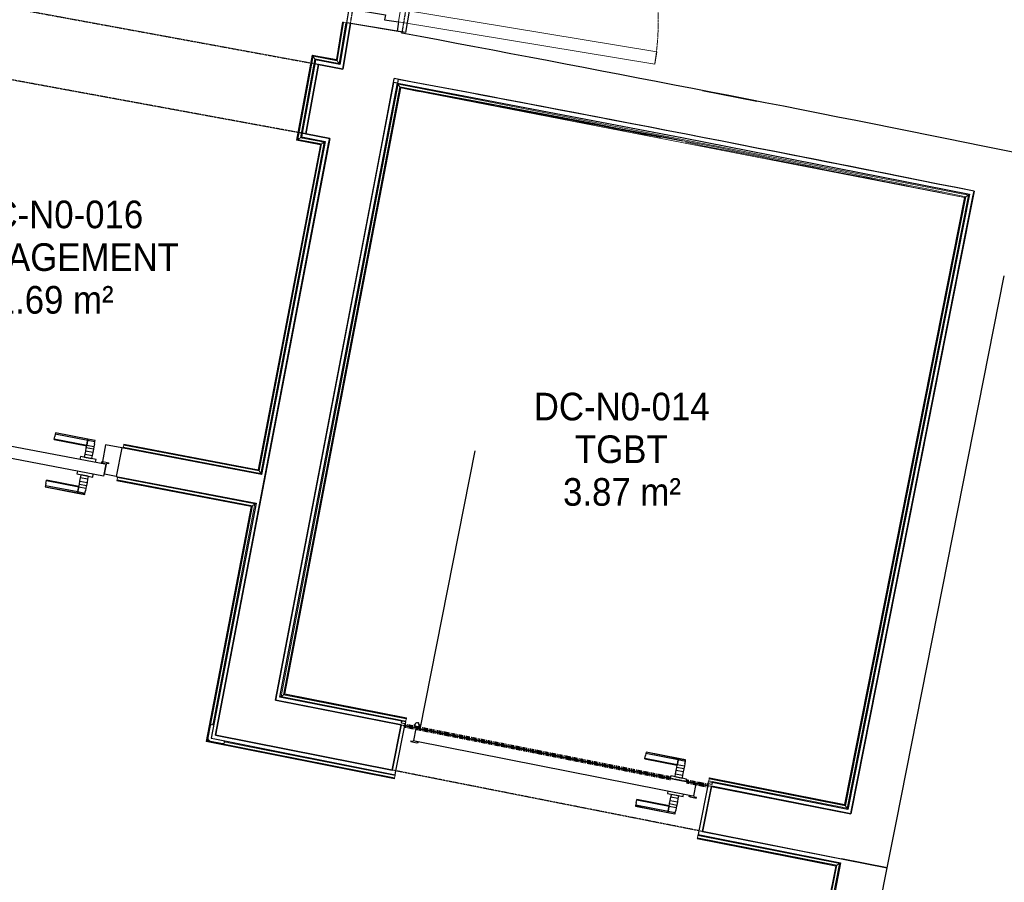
# Model space of a CAD drawing. Header units: millimetres. Extents: x 1293 to 60335, y -36590 to 4541.
# Tile 57 of 65: x 40533 to 43738, y -27469 to -24662. Entities that reach past the tile are written whole.
import ezdxf

# ---------------------------------------------------------------- set-up
doc = ezdxf.new("R2010")
doc.units = ezdxf.units.MM
doc.linetypes.add('Tiret', pattern=[2.5, 1.25, -1.25])
doc.linetypes.add('Tiret_2_', pattern=[2.5, 1.25, -1.25])
doc.layers.add('A-AREA', color=4, linetype='Tiret', lineweight=100, true_color=0x00ffff)
doc.layers.add('A-DOOR-HDLN', color=5, linetype='Tiret', lineweight=25, true_color=0x0000ff)
for name, color, linetype, lineweight in [('A-AREA-IDEN', 7, 'Continuous', 30), ('A-DOOR', 7, 'Continuous', 25), ('A-FLOR-HRAL', 7, 'Continuous', 18), ('BATIEMENT', 7, 'Continuous', 18), ('BATIMENT', 7, 'Continuous', 25), ('ELEMENTS DETAILS', 7, 'Continuous', 18), ('EQP SPE', 7, 'Continuous', 18), ('SOLS', 7, 'Continuous', 25)]:
    doc.layers.add(name, color=color, linetype=linetype, lineweight=lineweight)
doc.styles.add('Arial_1', font='arial.ttf', dxfattribs={"width": 0.9, "height": 90})

# ---------------------------------------------------------------- blocks, each defined once
blk = doc.blocks.new('PRT_SIMPLE_HUI_58x68x48 - PRT_BOIS_1V_930x2040x40-V4-2021_015_1111_DCE_1_50_N0 FINI_CVC_PAC')
at = {"layer": 'ELEMENTS DETAILS', "lineweight": 25}
h = blk.add_hatch(color=256, dxfattribs=at)
h.paths.add_polyline_path([(-500.5, 14.5), (-500.3, 13.2), (-495.7, 13.1), (-485.1, 11.7), (-483.8, 9.7), (-483.8, 12.8), (-496.3, 14.5)])
h.paths.add_polyline_path([(-508.5, 11.5), (-508.5, 8), (-488.5, 8), (-483.8, 9.7), (-485.1, 10.6), (-488.7, 9.3), (-505.2, 9.6), (-505.2, 10.2), (-502, 10.2), (-502, 11.5), (-507.6, 11.5)])
h = blk.add_hatch(color=256, dxfattribs=at)
h.paths.add_polyline_path([(413.8, 12.8), (414.3, 10.5), (415.1, 11.7), (426.2, 13.2), (430.5, 13.2), (430.5, 14.5), (425.8, 14.5), (414.9, 12.9)])
h.paths.add_polyline_path([(415.1, 10.6), (413.8, 9.7), (419, 8), (438.5, 8), (438.5, 11.5), (432, 11.5), (432.2, 10.2), (435.2, 10.2), (435.2, 9.3), (418.2, 9.5), (415.3, 10.5)])
at = {"layer": 'A-DOOR'}
for p, q in [((417, 54.5), (417, 977.5)), ((-499.5, 54.5), (430.5, 54.5)), ((-499.5, 14.5), (-499.5, 54.5)), ((430.5, 54.5), (430.5, 14.5)), ((426, 14.5), (-496, 14.5))]:
    blk.add_line(p, q, dxfattribs=at)
at = {"layer": 'BATIMENT'}
for p, q in [((-427.1, 124), (-450.6, 124)), ((-450.6, 124), (-450.6, 123.5)), ((-450.6, 123.5), (-450.6, 119.4)), ((-427.1, 123.5), (-450.6, 123.5)), ((-450.6, 119.4), (-450.6, 112.3)), ((-427.1, 119.4), (-450.6, 119.4)), ((-450.6, 103), (-450.6, 112.3)), ((-450.6, 94.6), (-450.6, 103)), ((-427.1, 103), (-450.6, 103)), ((-319.6, 124), (-427.1, 124)), ((-427.1, 124), (-427.1, 123.5)), ((-427.1, 123.5), (-427.1, 124)), ((-427.1, 123.5), (-427.1, 119.4)), ((-319.6, 123.5), (-427.1, 123.5)), ((-427.1, 119.4), (-427.1, 123.5)), ((-427.1, 119.4), (-427.1, 112.3)), ((-319.6, 119.4), (-427.1, 119.4)), ((-427.1, 112.3), (-427.1, 119.4)), ((-427.1, 103), (-427.1, 112.3)), ((-427.1, 112.3), (-427.1, 103)), ((-427.1, 101.8), (-427.1, 103)), ((-319.6, 103), (-427.1, 103)), ((-427.1, 103), (-427.1, 94.6)), ((-427.1, 101.8), (-319.6, 101.8)), ((-319.6, 123.5), (-319.6, 124)), ((-319.6, 119.4), (-319.6, 123.5)), ((-319.6, 112.3), (-319.6, 119.4)), ((-319.6, 112.3), (-319.6, 103)), ((-319.6, 103), (-319.6, 101.8)), ((-450.6, 84.2), (-450.6, 94.6)), ((-427.1, 94.6), (-450.6, 94.6)), ((-450.6, 73.4), (-450.6, 84.2)), ((-427.1, 84.2), (-450.6, 84.2)), ((-450.6, 65), (-450.6, 73.4)), ((-450.6, 73.4), (-427.1, 73.4)), ((-450.6, 65), (-450.6, 64)), ((-427.1, 94.6), (-427.1, 84.2)), ((-427.1, 84.2), (-427.1, 73.4)), ((-427.1, 73.4), (-427.1, 65)), ((-427.1, 64), (-427.1, 65)), ((-465.6, 63.5), (-465.6, 54.5)), ((-413.4, 63.5), (-465.6, 63.5)), ((-450.6, 64), (-427.1, 64)), ((-413.4, 54.5), (-413.4, 63.5)), ((-465.6, 14.5), (-465.6, 5.5)), ((-465.6, 5.5), (-413.4, 5.5)), ((-427.1, 5), (-450.6, 5)), ((-450.6, 5), (-450.6, 4)), ((-450.6, -4.4), (-450.6, 4)), ((-427.1, 4), (-427.1, 5)), ((-427.1, 4), (-427.1, -4.4)), ((-413.4, 5.5), (-413.4, 14.5)), ((-450.6, -15.2), (-450.6, -4.4)), ((-427.1, -4.4), (-450.6, -4.4)), ((-450.6, -25.6), (-450.6, -15.2)), ((-450.6, -15.2), (-427.1, -15.2)), ((-450.6, -34), (-450.6, -25.6)), ((-450.6, -25.6), (-427.1, -25.6)), ((-427.1, -4.4), (-427.1, -15.2)), ((-427.1, -15.2), (-427.1, -25.6)), ((-427.1, -25.6), (-427.1, -34)), ((-450.6, -43.3), (-450.6, -34)), ((-450.6, -34), (-427.1, -34)), ((-450.6, -43.3), (-450.6, -50.4)), ((-450.6, -50.4), (-450.6, -54.5)), ((-450.6, -50.4), (-427.1, -50.4)), ((-450.6, -54.5), (-450.6, -55)), ((-450.6, -54.5), (-427.1, -54.5)), ((-450.6, -55), (-427.1, -55)), ((-427.1, -34), (-427.1, -32.8)), ((-319.6, -32.8), (-427.1, -32.8)), ((-427.1, -43.3), (-427.1, -34)), ((-427.1, -34), (-319.6, -34)), ((-427.1, -34), (-427.1, -43.3)), ((-427.1, -43.3), (-427.1, -50.4)), ((-427.1, -50.4), (-427.1, -43.3)), ((-427.1, -50.4), (-427.1, -54.5)), ((-427.1, -50.4), (-319.6, -50.4)), ((-427.1, -54.5), (-427.1, -50.4)), ((-427.1, -54.5), (-427.1, -55)), ((-427.1, -54.5), (-319.6, -54.5)), ((-427.1, -55), (-427.1, -54.5)), ((-427.1, -55), (-319.6, -55)), ((-319.6, -32.8), (-319.6, -34)), ((-319.6, -34), (-319.6, -43.3)), ((-319.6, -50.4), (-319.6, -43.3)), ((-319.6, -54.5), (-319.6, -50.4)), ((-319.6, -55), (-319.6, -54.5))]:
    blk.add_line(p, q, dxfattribs=at)
for radius, start, end in [(9.12, 155.8208, 180), (9.12, 180, 204.1792), (7.5, 360, 180), (7.5, 120, 180), (7.5, 180, 360), (9.12, 111.9887, 120), (7.5, 0, 90), (7.5, 330, 0), (9.12, 335.8208, 0), (7.5, 195, 225), (9.12, 240, 248.0113), (7.5, 240, 300), (9.12, 291.9887, 300)]:
    blk.add_arc((429, 65.5), radius, start, end, dxfattribs=at)
at = {"layer": 'ELEMENTS DETAILS'}
for p, q in [((-508.5, 11.5), (-502, 11.5)), ((-508.5, 8), (-508.5, 11.5)), ((-488.5, 8), (-508.5, 8)), ((-505.2, 10.2), (-505.2, 9.3)), ((-502, 10.2), (-505.2, 10.2)), ((-505.2, 9.3), (-488.7, 9.3)), ((-502, 11.5), (-502, 10.2)), ((-500.5, 14.5), (-496, 14.5)), ((-500.5, 13.2), (-500.5, 14.5)), ((-496.1, 13.2), (-500.5, 13.2)), ((-485.1, 11.7), (-496.1, 13.2)), ((-496, 14.5), (-483.8, 12.8)), ((-488.7, 9.3), (-485.1, 10.6)), ((-483.8, 9.7), (-488.5, 8)), ((-485.1, 10.6), (-485.1, 11.7)), ((-483.8, 12.8), (-483.8, 9.7)), ((413.8, 12.8), (426, 14.5)), ((413.8, 9.7), (413.8, 12.8)), ((418.5, 8), (413.8, 9.7)), ((426.1, 13.2), (415.1, 11.7)), ((415.1, 11.7), (415.1, 10.6)), ((415.1, 10.6), (418.7, 9.3)), ((438.5, 8), (418.5, 8)), ((418.7, 9.3), (435.2, 9.3)), ((426, 14.5), (430.5, 14.5)), ((430.5, 13.2), (426.1, 13.2)), ((430.5, 14.5), (430.5, 13.2)), ((432, 11.5), (438.5, 11.5)), ((432, 10.2), (432, 11.5)), ((435.2, 10.2), (432, 10.2)), ((435.2, 9.3), (435.2, 10.2)), ((438.5, 11.5), (438.5, 8))]:
    blk.add_line(p, q, dxfattribs=at)
at = {"layer": 'EQP SPE'}
for p, q in [((430.5, 54.5), (403.5, 54.5)), ((430.5, 40.5), (430.5, 54.5))]:
    blk.add_line(p, q, dxfattribs=at)
blk = doc.blocks.new('PRT_SIMPLE_HUI_58x68x48 TUNE L - PRT_BOIS_1V_EI30_930x2040x40-V10-2021_015_1111_DCE_1_50_N0 FINI_CVC_PAC')
at = {"layer": 'ELEMENTS DETAILS'}
h = blk.add_hatch(color=256, dxfattribs=at)
h.paths.add_polyline_path([(-483.8, -62.2), (-485.1, -64.2), (-496.1, -65.7), (-500.5, -65.7), (-500.5, -67), (-496, -67), (-483.8, -65.3)])
h.paths.add_polyline_path([(-508.5, -60.5), (-508.5, -64), (-502, -64), (-502, -62.7), (-505.2, -62.7), (-505.2, -61.8), (-488.7, -61.8), (-485.1, -63.1), (-483.8, -62.2), (-488.5, -60.5)])
h = blk.add_hatch(color=256, dxfattribs=at)
h.paths.add_polyline_path([(413.8, -62.2), (413.8, -65.3), (426, -67), (430.5, -67), (430.5, -65.7), (426.1, -65.7), (415.1, -64.2)])
h.paths.add_polyline_path([(418.5, -60.5), (413.8, -62.2), (415.1, -63.1), (418.7, -61.8), (435.2, -61.8), (435.2, -62.7), (432, -62.7), (432, -64), (438.5, -64), (438.5, -60.5)])
at = {"layer": 'A-DOOR'}
for p, q in [((-499.5, -67), (-499.5, -107)), ((426, -67), (-496, -67)), ((430.5, -107), (430.5, -67)), ((-499.5, -107), (430.5, -107))]:
    blk.add_line(p, q, dxfattribs=at)
at = {"layer": 'BATIMENT'}
for p, q in [((-427.1, 2.5), (-450.6, 2.5)), ((-450.6, 2.5), (-450.6, 2)), ((-450.6, 2), (-450.6, -2.1)), ((-427.1, 2), (-450.6, 2)), ((-319.6, 2.5), (-427.1, 2.5)), ((-427.1, 2.5), (-427.1, 2)), ((-427.1, 2), (-427.1, 2.5)), ((-427.1, 2), (-427.1, -2.1)), ((-319.6, 2), (-427.1, 2)), ((-427.1, -2.1), (-427.1, 2)), ((-319.6, 2), (-319.6, 2.5)), ((-319.6, -2.1), (-319.6, 2)), ((-450.6, -2.1), (-450.6, -9.2)), ((-427.1, -2.1), (-450.6, -2.1)), ((-450.6, -18.5), (-450.6, -9.2)), ((-450.6, -26.9), (-450.6, -18.5)), ((-427.1, -18.5), (-450.6, -18.5)), ((-450.6, -37.3), (-450.6, -26.9)), ((-427.1, -26.9), (-450.6, -26.9)), ((-427.1, -2.1), (-427.1, -9.2)), ((-319.6, -2.1), (-427.1, -2.1)), ((-427.1, -9.2), (-427.1, -2.1)), ((-427.1, -18.5), (-427.1, -9.2)), ((-427.1, -9.2), (-427.1, -18.5)), ((-427.1, -19.7), (-427.1, -18.5)), ((-319.6, -18.5), (-427.1, -18.5)), ((-427.1, -18.5), (-427.1, -26.9)), ((-427.1, -19.7), (-319.6, -19.7)), ((-427.1, -26.9), (-427.1, -37.3)), ((-319.6, -9.2), (-319.6, -2.1)), ((-319.6, -9.2), (-319.6, -18.5)), ((-319.6, -18.5), (-319.6, -19.7)), ((-465.6, -58), (-465.6, -67)), ((-413.4, -58), (-465.6, -58)), ((-450.6, -48.1), (-450.6, -37.3)), ((-427.1, -37.3), (-450.6, -37.3)), ((-450.6, -56.5), (-450.6, -48.1)), ((-450.6, -48.1), (-427.1, -48.1)), ((-450.6, -56.5), (-450.6, -57.5)), ((-450.6, -57.5), (-427.1, -57.5)), ((-427.1, -37.3), (-427.1, -48.1)), ((-427.1, -48.1), (-427.1, -56.5)), ((-427.1, -57.5), (-427.1, -56.5)), ((-413.4, -67), (-413.4, -58)), ((-465.6, -107), (-465.6, -116)), ((-465.6, -116), (-413.4, -116)), ((-427.1, -116.5), (-450.6, -116.5)), ((-450.6, -116.5), (-450.6, -117.5)), ((-450.6, -125.9), (-450.6, -117.5)), ((-450.6, -136.7), (-450.6, -125.9)), ((-427.1, -125.9), (-450.6, -125.9)), ((-427.1, -117.5), (-427.1, -116.5)), ((-427.1, -117.5), (-427.1, -125.9)), ((-427.1, -125.9), (-427.1, -136.7)), ((-413.4, -116), (-413.4, -107)), ((417, -107), (417, -1030)), ((-450.6, -147.1), (-450.6, -136.7)), ((-450.6, -136.7), (-427.1, -136.7)), ((-450.6, -155.5), (-450.6, -147.1)), ((-450.6, -147.1), (-427.1, -147.1)), ((-450.6, -164.8), (-450.6, -155.5)), ((-450.6, -155.5), (-427.1, -155.5)), ((-427.1, -136.7), (-427.1, -147.1)), ((-427.1, -147.1), (-427.1, -155.5)), ((-427.1, -155.5), (-427.1, -154.3)), ((-319.6, -154.3), (-427.1, -154.3)), ((-427.1, -164.8), (-427.1, -155.5)), ((-427.1, -155.5), (-319.6, -155.5)), ((-427.1, -155.5), (-427.1, -164.8)), ((-319.6, -154.3), (-319.6, -155.5)), ((-319.6, -155.5), (-319.6, -164.8)), ((-450.6, -164.8), (-450.6, -171.9)), ((-450.6, -171.9), (-450.6, -176)), ((-450.6, -171.9), (-427.1, -171.9)), ((-450.6, -176), (-450.6, -176.5)), ((-450.6, -176), (-427.1, -176)), ((-450.6, -176.5), (-427.1, -176.5)), ((-427.1, -164.8), (-427.1, -171.9)), ((-427.1, -171.9), (-427.1, -164.8)), ((-427.1, -171.9), (-427.1, -176)), ((-427.1, -171.9), (-319.6, -171.9)), ((-427.1, -176), (-427.1, -171.9)), ((-427.1, -176), (-427.1, -176.5)), ((-427.1, -176), (-319.6, -176)), ((-427.1, -176.5), (-427.1, -176)), ((-427.1, -176.5), (-319.6, -176.5)), ((-319.6, -171.9), (-319.6, -164.8)), ((-319.6, -176), (-319.6, -171.9)), ((-319.6, -176.5), (-319.6, -176))]:
    blk.add_line(p, q, dxfattribs=at)
for radius, start, end in [(9.12, 155.8208, 180), (9.12, 180, 203.3731), (7.5, 360, 180), (7.5, 180, 360), (7.5, 180, 240), (7.5, 135, 165), (9.12, 111.9887, 120), (9.12, 240, 248.0113), (7.5, 60, 120), (7.5, 270, 358.8894), (9.12, 60, 68.0113), (7.5, 0, 30), (9.12, 1.2284, 24.1792)]:
    blk.add_arc((429, -118), radius, start, end, dxfattribs=at)
at = {"layer": 'ELEMENTS DETAILS'}
for p, q in [((-488.5, -60.5), (-508.5, -60.5)), ((-508.5, -60.5), (-508.5, -64)), ((-508.5, -64), (-502, -64)), ((-505.2, -62.7), (-505.2, -61.8)), ((-505.2, -61.8), (-488.7, -61.8)), ((-502, -62.7), (-505.2, -62.7)), ((-502, -64), (-502, -62.7)), ((-488.7, -61.8), (-485.1, -63.1)), ((-483.8, -62.2), (-488.5, -60.5)), ((-485.1, -63.1), (-485.1, -64.2)), ((-483.8, -65.3), (-483.8, -62.2)), ((418.5, -60.5), (413.8, -62.2)), ((413.8, -62.2), (413.8, -65.3)), ((415.1, -63.1), (418.7, -61.8)), ((415.1, -64.2), (415.1, -63.1)), ((438.5, -60.5), (418.5, -60.5)), ((418.7, -61.8), (435.2, -61.8)), ((435.2, -62.7), (432, -62.7)), ((432, -62.7), (432, -64)), ((432, -64), (438.5, -64)), ((435.2, -61.8), (435.2, -62.7)), ((438.5, -64), (438.5, -60.5)), ((-496.1, -65.7), (-500.5, -65.7)), ((-500.5, -65.7), (-500.5, -67)), ((-500.5, -67), (-496, -67)), ((-485.1, -64.2), (-496.1, -65.7)), ((-496, -67), (-483.8, -65.3)), ((413.8, -65.3), (426, -67)), ((426.1, -65.7), (415.1, -64.2)), ((426, -67), (430.5, -67)), ((430.5, -65.7), (426.1, -65.7)), ((430.5, -67), (430.5, -65.7))]:
    blk.add_line(p, q, dxfattribs=at)
at = {"layer": 'EQP SPE'}
for p, q in [((430.5, -93), (430.5, -107)), ((430.5, -107), (403.5, -107))]:
    blk.add_line(p, q, dxfattribs=at)
blk = doc.blocks.new('51_PORTE_2 VENTEAUX TUNEL  - 166X204-479372-2021_015_1111_DCE_1_50_N0 FINI_CVC_PAC')
at = {"layer": 'BATIMENT', "color": 251, "lineweight": 18, "true_color": 0x646464}
for p, q in [((-845, 1003), (-845, 158)), ((-845, 1003), (-805, 1003)), ((-805, 1003), (-805, 158)), ((805, 1003), (805, 158)), ((845, 1003), (805, 1003)), ((845, 1003), (845, 158)), ((-805, 158), (-845, 158)), ((805, 158), (845, 158))]:
    blk.add_line(p, q, dxfattribs=at)
at = {"layer": 'BATIMENT'}
for p, q in [((-873.5, 158), (-846, 158)), ((-846, 158), (-846, 112)), ((846, 158), (876, 158)), ((846, 112), (846, 158)), ((876, 158), (876, -8)), ((-846, 112), (-830, 112)), ((-830, 112), (-830, -8)), ((830, 112), (846, 112)), ((830, -8), (830, 112)), ((-830, -8), (-873.5, -8)), ((876, -8), (830, -8))]:
    blk.add_line(p, q, dxfattribs=at)
at = {"layer": 'BATIMENT', "color": 251, "linetype": 'Tiret', "lineweight": 18, "true_color": 0x646464}
for centre, start, end in [((-845, 158), 360, 90), ((845, 158), 90, 180)]:
    blk.add_arc(centre, 845, start, end, dxfattribs=at)
blk = doc.blocks.new('Garde-corps - Garde-corps-508960-2021_015_1111_DCE_1_50_N0 FINI_CVC_PAC')
at = {"layer": 'A-FLOR-HRAL'}
for p, q in [((2644.8, -24670.2), (2624.7, -24791.9)), ((2646.5, -24670.4), (2626.1, -24793.8)), ((2648.2, -24670.7), (2627.5, -24795.8)), ((2655.2, -24671.9), (2633.4, -24804.2)), ((2646.5, -24670.4), (2644.8, -24670.2)), ((2646.5, -24670.4), (2648.2, -24670.7)), ((2648.2, -24670.7), (2655.2, -24671.9)), ((2658.2, -24672.4), (2655.2, -24671.9)), ((2546.1, -24776.9), (2495.1, -25054.3)), ((2547.4, -24778.8), (2497, -25053)), ((2548.8, -24780.9), (2499, -25051.6)), ((2554.5, -24789.2), (2507.3, -25045.9)), ((2624.7, -24791.9), (2546.1, -24776.9)), ((2624.7, -24791.9), (2546.1, -24776.9)), ((2626.1, -24793.8), (2547.4, -24778.8)), ((2627.5, -24795.8), (2548.8, -24780.9)), ((2633.4, -24804.2), (2554.5, -24789.2)), ((2566.3, -24791.4), (2554.5, -24789.2)), ((2584.8, -25060.6), (2378.6, -26138.4)), ((2495.1, -25054.3), (2572.4, -25069)), ((2495.1, -25054.3), (2572.5, -25069)), ((2497, -25053), (2574.4, -25067.7)), ((2499, -25051.6), (2576.4, -25066.3)), ((2507.3, -25045.9), (2584.8, -25060.6)), ((2507.3, -25045.9), (2516.4, -25047.6)), ((2575.6, -25058.9), (2584.8, -25060.6)), ((2572.4, -25069), (2370.2, -26126.1)), ((2574.4, -25067.7), (2371.5, -26128.1)), ((2576.4, -25066.3), (2372.9, -26130.1)), ((1930.9, -26052.8), (1930.4, -26055.7)), ((1930.9, -26052.8), (1932.3, -26045.8)), ((2378.6, -26138.4), (1930.9, -26052.8)), ((1932.3, -26045.8), (1932.6, -26044.1)), ((2372.9, -26130.1), (1932.3, -26045.8)), ((1932.9, -26042.5), (1932.6, -26044.1)), ((2371.5, -26128.1), (1932.6, -26044.1)), ((2370.2, -26126.1), (1932.9, -26042.5)), ((2372.9, -26130.1), (2378.6, -26138.4))]:
    blk.add_line(p, q, dxfattribs=at)
at = {"layer": 'A-FLOR-HRAL', "flags": 128}
for points in [[(2546.1, -24776.9), (2546.1, -24776.9), (2546.1, -24777), (2546.3, -24777.2), (2546.4, -24777.4), (2546.6, -24777.6), (2546.7, -24777.9), (2546.9, -24778.1), (2547.1, -24778.4), (2547.2, -24778.6), (2547.4, -24778.8)], [(2548.8, -24780.9), (2551.6, -24785), (2554.5, -24789.2)], [(2554.5, -24789.2), (2554.6, -24789.3), (2554.8, -24789.7), (2555.2, -24790.2), (2555.6, -24790.7), (2556, -24791.4), (2556.4, -24792), (2556.9, -24792.7)], [(2627.5, -24795.8), (2630.4, -24800), (2633.4, -24804.2)], [(2499, -25051.6), (2503.2, -25048.7), (2507.3, -25045.9)], [(2576.4, -25066.3), (2580.6, -25063.5), (2584.8, -25060.6)], [(2584.8, -25060.6), (2584.9, -25060.6), (2585.2, -25060.3), (2585.7, -25060), (2586.3, -25059.6), (2586.9, -25059.2), (2587.6, -25058.7), (2588.3, -25058.3)], [(2572.4, -25069), (2572.5, -25069), (2572.6, -25068.9), (2572.7, -25068.8), (2572.9, -25068.7), (2573.2, -25068.5), (2573.4, -25068.3), (2573.7, -25068.2), (2573.9, -25068), (2574.2, -25067.8), (2574.4, -25067.7)]]:
    blk.add_lwpolyline(points, dxfattribs=at)
at = {"layer": 'A-FLOR-HRAL'}
for points, knots in [([(2624.7, -24791.9), (2624.7, -24791.9), (2624.8, -24791.9), (2624.8, -24792), (2624.9, -24792.1), (2625, -24792.2), (2625.1, -24792.4), (2625.3, -24792.6), (2625.4, -24792.8), (2625.6, -24793.1), (2625.7, -24793.3), (2625.9, -24793.5), (2626, -24793.7), (2626.1, -24793.8)], [0.075, 0.075, 0.075, 0.075, 0.15, 0.2125, 0.275, 0.35, 0.425, 0.5, 0.6, 0.7, 0.775, 0.85, 1, 1, 1, 1]), ([(2633.4, -24804.2), (2633.4, -24804.2), (2633.4, -24804.2), (2633.4, -24804.3), (2633.4, -24804.3), (2633.5, -24804.4), (2633.5, -24804.5), (2633.6, -24804.6), (2633.7, -24804.7), (2633.8, -24804.8), (2633.9, -24804.9), (2633.9, -24805), (2634, -24805.2), (2634.1, -24805.3), (2634.2, -24805.5), (2634.3, -24805.6), (2634.4, -24805.8), (2634.5, -24805.9), (2634.7, -24806.1), (2635, -24806.5), (2635.3, -24807.1), (2635.7, -24807.5), (2635.8, -24807.7)], [0, 0, 0, 0, 0.071429, 0.107143, 0.142857, 0.178571, 0.214286, 0.25, 0.285714, 0.321429, 0.357143, 0.392857, 0.428571, 0.464286, 0.5, 0.535714, 0.571429, 0.607143, 0.642857, 0.714286, 0.857143, 1, 1, 1, 1]), ([(2495.1, -25054.3), (2495.1, -25054.3), (2495.1, -25054.3), (2495.2, -25054.2), (2495.3, -25054.1), (2495.5, -25054), (2495.6, -25053.9), (2495.8, -25053.8), (2496.1, -25053.6), (2496.3, -25053.5), (2496.5, -25053.3), (2496.7, -25053.2), (2496.9, -25053), (2497, -25053)], [0.075, 0.075, 0.075, 0.075, 0.15, 0.2125, 0.275, 0.35, 0.425, 0.5, 0.6, 0.7, 0.775, 0.85, 1, 1, 1, 1]), ([(2507.3, -25045.9), (2507.3, -25045.9), (2507.3, -25045.9), (2507.4, -25045.9), (2507.4, -25045.8), (2507.5, -25045.8), (2507.6, -25045.7), (2507.7, -25045.7), (2507.8, -25045.6), (2507.9, -25045.5), (2508, -25045.4), (2508.1, -25045.3), (2508.3, -25045.3), (2508.4, -25045.2), (2508.6, -25045.1), (2508.7, -25045), (2508.9, -25044.9), (2509, -25044.8), (2509.2, -25044.6), (2509.6, -25044.4), (2510.1, -25044), (2510.6, -25043.7), (2510.8, -25043.5)], [0, 0, 0, 0, 0.071429, 0.107143, 0.142857, 0.178571, 0.214286, 0.25, 0.285714, 0.321429, 0.357143, 0.392857, 0.428571, 0.464286, 0.5, 0.535714, 0.571429, 0.607143, 0.642857, 0.714286, 0.857143, 1, 1, 1, 1]), ([(2370.2, -26126.1), (2370.2, -26126.1), (2370.2, -26126.2), (2370.3, -26126.3), (2370.5, -26126.5), (2370.6, -26126.7), (2370.7, -26126.8), (2370.8, -26127), (2370.9, -26127.2), (2371, -26127.3), (2371.1, -26127.4), (2371.2, -26127.6), (2371.3, -26127.7), (2371.4, -26127.9), (2371.5, -26128), (2371.5, -26128.1)], [0.1, 0.1, 0.1, 0.1, 0.2, 0.3, 0.4, 0.475, 0.55, 0.6, 0.65, 0.7, 0.75, 0.8, 0.85, 0.9, 1, 1, 1, 1]), ([(2378.6, -26138.4), (2378.6, -26138.4), (2378.6, -26138.5), (2378.7, -26138.7), (2378.9, -26138.9), (2379, -26139.1), (2379.2, -26139.3), (2379.3, -26139.5), (2379.5, -26139.8), (2379.7, -26140.1), (2379.9, -26140.4), (2380.1, -26140.7), (2380.4, -26141.2), (2380.7, -26141.6), (2380.9, -26141.9)], [0, 0, 0, 0, 0.166667, 0.25, 0.333333, 0.416667, 0.458333, 0.5, 0.583333, 0.666667, 0.708333, 0.75, 0.833333, 1, 1, 1, 1])]:
    blk.add_open_spline(points, degree=3, knots=knots, dxfattribs=at)
blk = doc.blocks.new('Garde-corps - Garde-corps-509100-2021_015_1111_DCE_1_50_N0 FINI_CVC_PAC')
at = {"layer": 'A-FLOR-HRAL'}
for p, q in [((2444.4, -26863.8), (2825.6, -24871.7)), ((2452.8, -26858.2), (2831.2, -24880)), ((2454.8, -26856.8), (2832.6, -24882)), ((2456.7, -26855.5), (2833.9, -24883.9)), ((2825.6, -24871.7), (4682, -25232.3)), ((2833.9, -24883.9), (4669.6, -25240.5)), ((4669.6, -25240.5), (4278.9, -27215.6)), ((4671.6, -25239.2), (4280.2, -27217.5)), ((4673.6, -25237.9), (4281.6, -27219.6)), ((4682, -25232.3), (4287.2, -27227.9)), ((2852.4, -26935.4), (2454.8, -26856.8)), ((2852.7, -26933.7), (2456.7, -26855.5)), ((2452.8, -26858.2), (2444.4, -26863.8)), ((2850.7, -26944.1), (2444.4, -26863.8)), ((2852, -26937.1), (2452.8, -26858.2)), ((2850.1, -26947), (2837.8, -26944.6)), ((2850.1, -26947), (2850.7, -26944.1)), ((2852, -26937.1), (2850.7, -26944.1)), ((2852.4, -26935.4), (2852, -26937.1)), ((2852.4, -26935.4), (2852.7, -26933.7)), ((3836.6, -27138.9), (3836, -27141.8)), ((3848.3, -27144.3), (3836, -27141.8)), ((3836.6, -27138.9), (3838, -27131.9)), ((4287.2, -27227.9), (3836.6, -27138.9)), ((3838, -27131.9), (3838.3, -27130.2)), ((4281.6, -27219.6), (3838, -27131.9)), ((3838.6, -27128.6), (3838.3, -27130.2)), ((4280.2, -27217.5), (3838.3, -27130.2)), ((4278.9, -27215.6), (3838.6, -27128.6)), ((4281.6, -27219.6), (4287.2, -27227.9))]:
    blk.add_line(p, q, dxfattribs=at)
at = {"layer": 'A-FLOR-HRAL', "flags": 128}
for points in [[(2831.2, -24880), (2828.4, -24875.8), (2825.6, -24871.7)], [(4669.6, -25240.5), (4669.6, -25240.5), (4669.7, -25240.5), (4669.9, -25240.3), (4670.1, -25240.2), (4670.4, -25240), (4670.6, -25239.9), (4670.9, -25239.7), (4671.1, -25239.5), (4671.3, -25239.4), (4671.6, -25239.2)], [(4673.6, -25237.9), (4677.8, -25235.1), (4682, -25232.3)], [(4682, -25232.3), (4682.1, -25232.2), (4682.4, -25232), (4682.9, -25231.6), (4683.5, -25231.3), (4684.2, -25230.8), (4684.8, -25230.4), (4685.5, -25229.9)]]:
    blk.add_lwpolyline(points, dxfattribs=at)
at = {"layer": 'A-FLOR-HRAL'}
for radius, start, end in [(136207, 78.612412, 79.40191), (136205.3, 79.007161, 79.40118), (136203.6, 79.037772, 79.400495), (136203.6, 78.613828, 79.003663)]:
    blk.add_arc((-22219.8, -158763.5), radius, start, end, dxfattribs=at)
for points, knots in [([(2825.6, -24871.7), (2825.6, -24871.7), (2825.5, -24871.7), (2825.5, -24871.6), (2825.5, -24871.6), (2825.4, -24871.5), (2825.4, -24871.4), (2825.3, -24871.3), (2825.2, -24871.2), (2825.2, -24871.1), (2825.1, -24871), (2825, -24870.9), (2824.9, -24870.7), (2824.8, -24870.6), (2824.7, -24870.4), (2824.6, -24870.3), (2824.5, -24870.1), (2824.4, -24870), (2824.3, -24869.8), (2824, -24869.4), (2823.6, -24868.9), (2823.3, -24868.4), (2823.2, -24868.2)], [0, 0, 0, 0, 0.071429, 0.107143, 0.142857, 0.178571, 0.214286, 0.25, 0.285714, 0.321429, 0.357143, 0.392857, 0.428571, 0.464286, 0.5, 0.535714, 0.571429, 0.607143, 0.642857, 0.714286, 0.857143, 1, 1, 1, 1]), ([(2833.9, -24883.9), (2833.9, -24883.9), (2833.9, -24883.9), (2833.8, -24883.8), (2833.8, -24883.7), (2833.7, -24883.6), (2833.5, -24883.4), (2833.4, -24883.2), (2833.2, -24883), (2833.1, -24882.7), (2833, -24882.5), (2832.8, -24882.3), (2832.7, -24882.1), (2832.6, -24882)], [0.075, 0.075, 0.075, 0.075, 0.15, 0.2125, 0.275, 0.35, 0.425, 0.5, 0.6, 0.7, 0.775, 0.85, 1, 1, 1, 1]), ([(2456.7, -26855.5), (2456.7, -26855.5), (2456.7, -26855.5), (2456.6, -26855.6), (2456.4, -26855.7), (2456.2, -26855.9), (2456, -26856), (2455.9, -26856.1), (2455.7, -26856.2), (2455.6, -26856.3), (2455.4, -26856.4), (2455.3, -26856.5), (2455.1, -26856.6), (2455, -26856.7), (2454.9, -26856.7), (2454.8, -26856.8)], [0.1, 0.1, 0.1, 0.1, 0.2, 0.3, 0.4, 0.475, 0.55, 0.6, 0.65, 0.7, 0.75, 0.8, 0.85, 0.9, 1, 1, 1, 1]), ([(2444.4, -26863.8), (2444.4, -26863.8), (2444.4, -26863.8), (2444.2, -26864), (2444, -26864.1), (2443.8, -26864.2), (2443.6, -26864.4), (2443.4, -26864.5), (2443.1, -26864.7), (2442.8, -26864.9), (2442.5, -26865.1), (2442.2, -26865.3), (2442, -26865.4), (2441.8, -26865.5)], [0, 0, 0, 0, 0.1666667, 0.25, 0.3333333, 0.4166667, 0.4583333, 0.5, 0.5833333, 0.6666667, 0.7083333, 0.75, 0.8333333, 0.8333333, 0.8333333, 0.8333333]), ([(4278.9, -27215.6), (4278.9, -27215.6), (4278.9, -27215.6), (4279, -27215.8), (4279.1, -27215.9), (4279.3, -27216.1), (4279.4, -27216.3), (4279.5, -27216.5), (4279.6, -27216.6), (4279.7, -27216.8), (4279.8, -27216.9), (4279.9, -27217), (4280, -27217.2), (4280.1, -27217.4), (4280.2, -27217.5), (4280.2, -27217.5)], [0.1, 0.1, 0.1, 0.1, 0.2, 0.3, 0.4, 0.475, 0.55, 0.6, 0.65, 0.7, 0.75, 0.8, 0.85, 0.9, 1, 1, 1, 1]), ([(4287.2, -27227.9), (4287.2, -27227.9), (4287.2, -27228), (4287.4, -27228.2), (4287.5, -27228.4), (4287.6, -27228.6), (4287.8, -27228.8), (4287.9, -27229), (4288.1, -27229.3), (4288.3, -27229.6), (4288.5, -27229.9), (4288.7, -27230.2), (4289, -27230.7), (4289.3, -27231.2), (4289.5, -27231.5)], [0, 0, 0, 0, 0.166667, 0.25, 0.333333, 0.416667, 0.458333, 0.5, 0.583333, 0.666667, 0.708333, 0.75, 0.833333, 1, 1, 1, 1])]:
    blk.add_open_spline(points, degree=3, knots=knots, dxfattribs=at)
blk = doc.blocks.new('Garde-corps - Garde-corps-509143-2021_015_1111_DCE_1_50_N0 FINI_CVC_PAC')
at = {"layer": 'A-FLOR-HRAL'}
for p, q in [((1910.6, -26159), (1912, -26152)), ((1912.5, -26149), (1912, -26152)), ((1912, -26152), (2359.6, -26237.6)), ((1910.3, -26160.7), (1910, -26162.3)), ((1910, -26162.3), (2347.3, -26246)), ((1910.3, -26160.7), (1910.6, -26159)), ((1910.3, -26160.7), (2349.2, -26244.7)), ((1910.6, -26159), (2351.2, -26243.3)), ((2347.3, -26246), (2201, -27010.5)), ((2349.2, -26244.7), (2203, -27009.2)), ((2351.2, -26243.3), (2205, -27007.8)), ((2359.6, -26237.6), (2222, -26956.9)), ((2351.2, -26243.3), (2359.6, -26237.6)), ((2201, -27010.5), (2813.6, -27131.7)), ((2203, -27009.2), (2813.9, -27130)), ((2205, -27007.8), (2208.6, -27005.4)), ((2205, -27007.8), (2814.2, -27128.3)), ((2258.8, -27011.2), (2815.6, -27121.3)), ((2813.6, -27131.7), (2813.9, -27130)), ((2814.2, -27128.3), (2813.9, -27130)), ((2815.6, -27121.3), (2814.2, -27128.3)), ((2815.6, -27121.3), (2816.2, -27118.4))]:
    blk.add_line(p, q, dxfattribs=at)
for points, knots in [([(2347.3, -26246), (2347.3, -26246), (2347.3, -26246), (2347.5, -26245.9), (2347.6, -26245.7), (2347.8, -26245.6), (2348, -26245.5), (2348.2, -26245.4), (2348.3, -26245.3), (2348.5, -26245.2), (2348.6, -26245.1), (2348.7, -26245), (2348.9, -26244.9), (2349, -26244.8), (2349.1, -26244.7), (2349.2, -26244.7)], [0.1, 0.1, 0.1, 0.1, 0.2, 0.3, 0.4, 0.475, 0.55, 0.6, 0.65, 0.7, 0.75, 0.8, 0.85, 0.9, 1, 1, 1, 1]), ([(2359.6, -26237.6), (2359.6, -26237.6), (2359.6, -26237.6), (2359.8, -26237.5), (2360, -26237.3), (2360.3, -26237.2), (2360.5, -26237), (2360.7, -26236.9), (2361, -26236.7), (2361.3, -26236.5), (2361.5, -26236.3), (2361.8, -26236.1), (2362.3, -26235.8), (2362.8, -26235.5), (2363.1, -26235.2)], [0, 0, 0, 0, 0.166667, 0.25, 0.333333, 0.416667, 0.458333, 0.5, 0.583333, 0.666667, 0.708333, 0.75, 0.833333, 1, 1, 1, 1]), ([(2201, -27010.5), (2201, -27010.5), (2201.1, -27010.4), (2201.2, -27010.4), (2201.4, -27010.2), (2201.6, -27010.1), (2201.8, -27010), (2201.9, -27009.9), (2202.1, -27009.8), (2202.2, -27009.7), (2202.3, -27009.6), (2202.5, -27009.5), (2202.6, -27009.4), (2202.8, -27009.3), (2202.9, -27009.2), (2203, -27009.2)], [0.1, 0.1, 0.1, 0.1, 0.2, 0.3, 0.4, 0.475, 0.55, 0.6, 0.65, 0.7, 0.75, 0.8, 0.85, 0.9, 1, 1, 1, 1])]:
    blk.add_open_spline(points, degree=3, knots=knots, dxfattribs=at)
blk = doc.blocks.new('Garde-corps - Garde-corps-513303-2021_015_1111_DCE_1_50_N0 FINI_CVC_PAC')
at = {"layer": 'A-FLOR-HRAL'}
for p, q in [((3799.8, -27325.1), (3799.5, -27326.7)), ((3799.5, -27326.7), (4250, -27415.8)), ((3799.8, -27325.1), (3800.1, -27323.4)), ((3799.8, -27325.1), (4251.9, -27414.5)), ((3800.1, -27323.4), (3801.5, -27316.4)), ((3800.1, -27323.4), (4254, -27413.1)), ((3802.1, -27313.4), (3801.5, -27316.4)), ((3801.5, -27316.4), (4262.4, -27407.5)), ((4250, -27415.8), (3948.6, -28939.5)), ((4251.9, -27414.5), (3950.2, -28939.8)), ((4254, -27413.1), (3951.9, -28940.2)), ((4262.4, -27407.5), (3958.9, -28941.6)), ((4254, -27413.1), (4262.4, -27407.5)), ((3944.7, -28959.1), (3874.8, -29312.3)), ((3946.3, -28959.5), (3876.5, -29312.6)), ((3948, -28959.8), (3878.2, -29313)), ((3955, -28961.2), (3885.1, -29314.3)), ((3870.9, -29331.9), (3569.5, -30855.6)), ((3872.6, -29332.2), (3571.1, -30856)), ((3874.3, -29332.6), (3572.8, -30856.3)), ((3881.3, -29334), (3579.8, -30857.7)), ((3569.5, -30855.6), (3571.1, -30856)), ((3572.8, -30856.3), (3571.1, -30856)), ((3579.8, -30857.7), (3572.8, -30856.3)), ((3579.8, -30857.7), (3582.8, -30858.3))]:
    blk.add_line(p, q, dxfattribs=at)
for points, knots in [([(4250, -27415.8), (4250, -27415.8), (4250, -27415.8), (4250.2, -27415.7), (4250.4, -27415.6), (4250.6, -27415.4), (4250.7, -27415.3), (4250.9, -27415.2), (4251, -27415.1), (4251.2, -27415), (4251.3, -27414.9), (4251.5, -27414.8), (4251.6, -27414.7), (4251.8, -27414.6), (4251.9, -27414.6), (4251.9, -27414.5)], [0.1, 0.1, 0.1, 0.1, 0.2, 0.3, 0.4, 0.475, 0.55, 0.6, 0.65, 0.7, 0.75, 0.8, 0.85, 0.9, 1, 1, 1, 1]), ([(4262.4, -27407.5), (4262.4, -27407.5), (4262.4, -27407.5), (4262.6, -27407.4), (4262.8, -27407.2), (4263, -27407.1), (4263.2, -27407), (4263.4, -27406.8), (4263.7, -27406.6), (4264.1, -27406.4), (4264.3, -27406.2), (4264.6, -27406), (4265.1, -27405.7), (4265.6, -27405.4), (4265.9, -27405.2)], [0, 0, 0, 0, 0.166667, 0.25, 0.333333, 0.416667, 0.458333, 0.5, 0.583333, 0.666667, 0.708333, 0.75, 0.833333, 1, 1, 1, 1])]:
    blk.add_open_spline(points, degree=3, knots=knots, dxfattribs=at)
blk = doc.blocks.new('1010_PROTECTION  D_ANGLE - 1010_PROTECTION  D_ANGLE-534363-2021_015_1111_DCE_1_50_N0 FINI_CVC_PAC')
at = {"layer": 'EQP SPE'}
for p, q in [((-10, 40), (-10, 0)), ((0, 0), (0, 40)), ((40, 0), (0, 0)), ((0, -10), (40, -10))]:
    blk.add_line(p, q, dxfattribs=at)
for centre, radius, start, end in [((-5, 40), 5, 360, 180), ((0, 0), 10, 180, 270), ((40, -5), 5, 270, 90)]:
    blk.add_arc(centre, radius, start, end, dxfattribs=at)
blk = doc.blocks.new('B02_ARC_rvt-1-2021_015_1111_DCE_1_50_N0 FINI_CVC_PAC')
at = {"layer": 'A-AREA'}
for p, q in [((3711.8, -27130), (2847.7, -26959.1)), ((3833.6, -27154.1), (3763.1, -27140.1))]:
    blk.add_line(p, q, dxfattribs=at)
at = {"layer": 'BATIEMENT', "lineweight": 25}
for p, q in [((2658.2, -24672.4), (2635.8, -24807.7)), ((2648.1, -24810.1), (2670.5, -24674.4)), ((2670.5, -24674.4), (2658.2, -24672.4)), ((2554.6, -24805), (2513.1, -25031.2)), ((2556.9, -24792.7), (2554.6, -24805)), ((2525.4, -25033.6), (2566.9, -24807.3)), ((2646.1, -24822.4), (2648.1, -24810.1)), ((2810.9, -24865.9), (2426.4, -26875.6)), ((2441, -26865.8), (2823.2, -24868.2)), ((2823.2, -24868.2), (2810.9, -24865.9)), ((2825.5, -24855.9), (2823.2, -24868.2)), ((2231.4, -26990), (2600.5, -25060.6)), ((2588.3, -25058.3), (2380.9, -26141.9)), ((2513.1, -25031.2), (2510.8, -25043.5)), ((2600.5, -25060.6), (2602.9, -25048.3)), ((4697.8, -25232.4), (4700.2, -25220.1)), ((4685.5, -25229.9), (4289.5, -27231.5)), ((4301.8, -27233.9), (4697.8, -25232.4)), ((1925.8, -26054.9), (1908, -26148.2)), ((2380.9, -26141.9), (1925.8, -26054.9)), ((1908, -26148.2), (2363.1, -26235.2)), ((2363.1, -26235.2), (2216.8, -26999.8)), ((2426.4, -26875.6), (2438.7, -26878.1)), ((2438.7, -26878.1), (2835.4, -26956.6)), ((2837.9, -26944.3), (2441, -26865.8)), ((2818.6, -27106.1), (2848.9, -26953.1)), ((2836.6, -26950.7), (2837.9, -26944.3)), ((2848.9, -26953.1), (2836.6, -26950.7)), ((2835.4, -26956.6), (2806.4, -27103.7)), ((2216.8, -26999.8), (2229.1, -27002.2)), ((2229.1, -27002.2), (2816.2, -27118.4)), ((2806.4, -27103.7), (2231.4, -26990)), ((2816.2, -27118.4), (2818.6, -27106.1)), ((3848.3, -27144.2), (3847.1, -27150.4)), ((4289.5, -27231.5), (3848.3, -27144.2)), ((3834.8, -27148), (3804.5, -27301.2)), ((3816.8, -27303.6), (3845.9, -27156.4)), ((3847.1, -27150.4), (3834.8, -27148)), ((3845.9, -27156.4), (4299.4, -27246.2)), ((4299.4, -27246.2), (4301.8, -27233.9)), ((3804.5, -27301.2), (3802.1, -27313.4)), ((4268.3, -27392.9), (3816.8, -27303.6)), ((3802.1, -27313.4), (4265.9, -27405.2)), ((4268.4, -27392.5), (4268.3, -27392.9)), ((4417.5, -27422), (4268.4, -27392.5)), ((3600.6, -31551.3), (4417.5, -27422)), ((4265.9, -27405.2), (3961.8, -28942.1))]:
    blk.add_line(p, q, dxfattribs=at)
at = {"layer": 'BATIEMENT', "lineweight": 25, "flags": 128}
for points in [[(2635.8, -24807.7), (2596.4, -24800.2), (2556.9, -24792.7)], [(2566.9, -24807.3), (2606.5, -24814.9), (2646.1, -24822.4)], [(2823.2, -24868.2), (3755, -25045.8), (4685.5, -25229.9)], [(2510.8, -25043.5), (2549.5, -25050.9), (2588.3, -25058.3)], [(2602.9, -25048.3), (2564.1, -25040.9), (2525.4, -25033.6)]]:
    blk.add_lwpolyline(points, dxfattribs=at)
at = {"layer": 'BATIEMENT', "lineweight": 25}
blk.add_arc((-22219.8, -158763.5), 136229.6, 78.602929, 79.40613, dxfattribs=at)
at = {"layer": 'SOLS'}
for p, q in [((3133.3, -22988.8), (2850, -24703.6)), ((2658.3, -24671.9), (2657.6, -24671.8)), ((2850, -24703.6), (2822, -24698.9)), ((3816.4, -24892.2), (3993.3, -24926.7)), ((1873.4, -26044.9), (1862.9, -26099.9)), ((1925.8, -26054.9), (1873.4, -26044.9)), ((1862, -26104.5), (1861.7, -26105.7)), ((1862.6, -26101.2), (1862.2, -26103.2)), ((1870.3, -26141), (1876.5, -26108.6)), ((1876.5, -26108.6), (1875, -26108.3)), ((1908, -26148.2), (1870.3, -26141)), ((2850.1, -26947), (2848.9, -26953.1)), ((3834.8, -27148), (3836, -27141.8))]:
    blk.add_line(p, q, dxfattribs=at)
at = {"layer": 'BATIEMENT', "lineweight": 18}
for name in ['Garde-corps - Garde-corps-508960-2021_015_1111_DCE_1_50_N0 FINI_CVC_PAC', 'Garde-corps - Garde-corps-509100-2021_015_1111_DCE_1_50_N0 FINI_CVC_PAC', 'Garde-corps - Garde-corps-509143-2021_015_1111_DCE_1_50_N0 FINI_CVC_PAC', 'Garde-corps - Garde-corps-513303-2021_015_1111_DCE_1_50_N0 FINI_CVC_PAC']:
    blk.add_blockref(name, (0, 0), dxfattribs=at)
at = {"layer": 'BATIMENT', "lineweight": 18}
for name, p, rotation in [('51_PORTE_2 VENTEAUX TUNEL  - 166X204-479372-2021_015_1111_DCE_1_50_N0 FINI_CVC_PAC', (2809, -23808.9), 260.6176703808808), ('PRT_SIMPLE_HUI_58x68x48 - PRT_BOIS_1V_930x2040x40-V4-2021_015_1111_DCE_1_50_N0 FINI_CVC_PAC', (1386.2, -26000), 169.1696317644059), ('PRT_SIMPLE_HUI_58x68x48 TUNE L - PRT_BOIS_1V_EI30_930x2040x40-V10-2021_015_1111_DCE_1_50_N0 FINI_CVC_PAC', (3285.2, -27156.2), 168.8099662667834)]:
    blk.add_blockref(name, p, dxfattribs=dict(at, rotation=rotation))
at = {"layer": 'EQP SPE', "lineweight": 18, "rotation": 349.1696317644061}
blk.add_blockref('1010_PROTECTION  D_ANGLE - 1010_PROTECTION  D_ANGLE-534363-2021_015_1111_DCE_1_50_N0 FINI_CVC_PAC', (2216.8, -26999.7), dxfattribs=at)
blk = doc.blocks.new('Ouverture en rectangle - Ouverture en rectangle _103x224_-3216531-2021_015_1111_DCE_1_50_N0 FINI_CVC_PAC')
at = {"layer": 'A-DOOR-HDLN', "linetype": 'Tiret_2_'}
for p, q in [((-515, 75), (515, 75)), ((515, -75), (-515, -75))]:
    blk.add_line(p, q, dxfattribs=at)
blk = doc.blocks.new('Ouverture en rectangle - Ouverture en rectangle _143x207_-3216767-2021_015_1111_DCE_1_50_N0 FINI_CVC_PAC')
at = {"layer": 'A-DOOR-HDLN', "linetype": 'Tiret_2_'}
for p, q in [((-715, 115), (715, 115)), ((715, -115), (-715, -115))]:
    blk.add_line(p, q, dxfattribs=at)
blk = doc.blocks.new('Ouverture en rectangle - Ouverture en rectangle _175x207_-3508446-2021_015_1111_DCE_1_50_N0 FINI_CVC_PAC')
at = {"layer": 'A-DOOR-HDLN', "linetype": 'Tiret_2_'}
for p, q in [((-875, 85), (875, 85)), ((875, -85), (-875, -85))]:
    blk.add_line(p, q, dxfattribs=at)
blk = doc.blocks.new('B02_DC_STR_rvt-1-2021_015_1111_DCE_1_50_N0 FINI_CVC_PAC')
at = {"layer": 'BATIEMENT', "lineweight": 25}
for p, q in [((2670.5, -24674.4), (2646.1, -24822.4)), ((2838.2, -24702.1), (2670.5, -24674.4)), ((2837.7, -24705.6), (2838.2, -24702.1)), ((2566.9, -24807.3), (2525.4, -25033.6)), ((2769.9, -25080.3), (2813.1, -24854.4)), ((2813.1, -24854.4), (2813.2, -24853.6)), ((2602.9, -25048.3), (2259.6, -26842.6)), ((2426.4, -26875.6), (2769.9, -25080.3)), ((4700.2, -25220.1), (4651.7, -25465.4)), ((4651.7, -25465.4), (4299.5, -27245.8)), ((4446.6, -27274.8), (4798.7, -25495.1)), ((2259.6, -26842.6), (2231.4, -26990)), ((2835.5, -26956.4), (2426.4, -26875.6)), ((2806.4, -27103.6), (2835.5, -26956.4)), ((2231.4, -26990), (2806.4, -27103.6)), ((3845.9, -27156.1), (3816.8, -27303.3)), ((4299.5, -27245.8), (3845.9, -27156.1)), ((3816.8, -27303.3), (4417.5, -27422)), ((4417.5, -27422), (4446.6, -27274.8))]:
    blk.add_line(p, q, dxfattribs=at)
at = {"layer": 'BATIEMENT', "lineweight": 25, "flags": 128}
for points in [[(2646.1, -24822.4), (2606.5, -24814.9), (2566.9, -24807.3)], [(2525.4, -25033.6), (2564.1, -25040.9), (2602.9, -25048.3)]]:
    blk.add_lwpolyline(points, dxfattribs=at)
at = {"layer": 'BATIEMENT', "lineweight": 25}
for radius, start, end in [(136379.6, 78.603157, 79.412723), (136229.6, 78.602929, 79.411396), (136379.6, 76.978759, 78.603157)]:
    blk.add_arc((-22219.8, -158763.5), radius, start, end, dxfattribs=at)
at = {"layer": 'BATIMENT', "color": 5, "lineweight": 25, "true_color": 0x0000ff}
for name, p, rotation in [('Ouverture en rectangle - Ouverture en rectangle _175x207_-3508446-2021_015_1111_DCE_1_50_N0 FINI_CVC_PAC', (2897, -23825), 80.61767038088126), ('Ouverture en rectangle - Ouverture en rectangle _143x207_-3216767-2021_015_1111_DCE_1_50_N0 FINI_CVC_PAC', (1842.9, -24791.2), 349.5853757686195), ('Ouverture en rectangle - Ouverture en rectangle _103x224_-3216531-2021_015_1111_DCE_1_50_N0 FINI_CVC_PAC', (3326.2, -27129.9), 168.8212149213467)]:
    blk.add_blockref(name, p, dxfattribs=dict(at, rotation=rotation))

msp = doc.modelspace()

# ---------------------------------------------------------------- block references
at = {"lineweight": 5}
for name in ['B02_DC_STR_rvt-1-2021_015_1111_DCE_1_50_N0 FINI_CVC_PAC', 'B02_ARC_rvt-1-2021_015_1111_DCE_1_50_N0 FINI_CVC_PAC']:
    msp.add_blockref(name, (38939, 0), dxfattribs=at)

# ---------------------------------------------------------------- texts
at = {"layer": 'A-AREA-IDEN', "color": 8, "true_color": 0x808080, "char_height": 90, "attachment_point": 1, "style": 'Arial_1'}
for s, insert, width in [('DC-N0-016', (40362.6, -25250.5), 681.835), ('DEGAGEMENT', (40246.5, -25389.4), 959.62), ('1.69 m²', (40454.9, -25528.3), 454.557), ('DC-N0-014', (42206.2, -25875.6), 681.835), ('TGBT', (42340.2, -26014.5), 360.759), ('3.87 m²', (42301.5, -26153.4), 454.557)]:
    msp.add_mtext(s, dxfattribs=dict(at, insert=insert, width=width))

doc.saveas('drawing.dxf')
